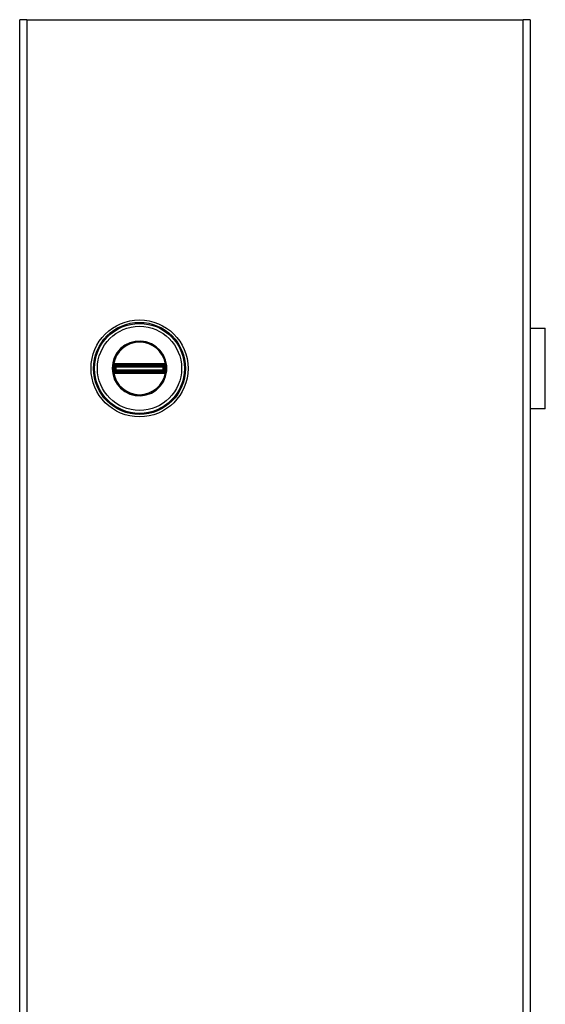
# Model space of a CAD drawing. Header units: inches. Extents: x 0.1 to 89.6, y -11 to 54.9.
# Tile 4 of 8: x 40.9 to 47.3, y 31.4 to 43.4. Entities that reach past the tile are written whole.
import ezdxf

# ---------------------------------------------------------------- set-up
doc = ezdxf.new("R2010")
doc.units = ezdxf.units.IN
doc.header["$MEASUREMENT"] = 0
doc.layers.add('Visible Edges(ANSI)', color=7, linetype='Continuous', lineweight=25)
doc.layers.add('Visible Tangent Edges(ANSI)', color=7, linetype='Continuous', lineweight=25)

msp = doc.modelspace()

# ---------------------------------------------------------------- linework, layer by layer
at = {"layer": 'Visible Edges(ANSI)'}
for p, q in [((40.852, 19.407), (40.852, 43.407)), ((40.938, 43.407), (40.852, 43.407)), ((40.938, 43.407), (46.986, 43.407)), ((47.072, 43.407), (46.986, 43.407)), ((47.072, 43.407), (47.072, 19.407)), ((47.072, 39.649), (47.257, 39.649)), ((47.257, 38.665), (47.257, 39.649)), ((47.074, 39.344), (47.072, 39.344)), ((47.072, 39.306), (47.074, 39.306)), ((47.074, 39.344), (47.074, 39.306)), ((47.074, 39.008), (47.072, 39.008)), ((47.074, 39.008), (47.074, 38.97)), ((47.072, 38.97), (47.074, 38.97)), ((47.257, 38.665), (47.072, 38.665))]:
    msp.add_line(p, q, dxfattribs=at)
msp.add_circle((42.312, 39.157), 0.591, dxfattribs=at)
at = {"layer": 'Visible Tangent Edges(ANSI)'}
for p, q in [((40.938, 43.407), (40.938, 19.407)), ((46.986, 19.407), (46.986, 43.407)), ((47.074, 39.306), (47.074, 39.008)), ((41.987, 39.157), (41.978, 39.157)), ((41.998, 39.18), (42.005, 39.18)), ((41.998, 39.134), (42.005, 39.134)), ((42, 39.196), (42.008, 39.192)), ((42.008, 39.122), (42, 39.118)), ((42.003, 39.21), (42.007, 39.203)), ((42.005, 39.134), (42.005, 39.18)), ((42.013, 39.18), (42.005, 39.18)), ((42.013, 39.134), (42.005, 39.134)), ((42.011, 39.195), (42.007, 39.203)), ((42.013, 39.134), (42.013, 39.18)), ((42.013, 39.18), (42.016, 39.177)), ((42.016, 39.137), (42.013, 39.134)), ((42.016, 39.214), (42.016, 39.205)), ((42.026, 39.177), (42.016, 39.177)), ((42.016, 39.177), (42.016, 39.137)), ((42.016, 39.137), (42.026, 39.137)), ((42.023, 39.214), (42.023, 39.205)), ((42.6, 39.214), (42.023, 39.214)), ((42.023, 39.205), (42.6, 39.205)), ((42.023, 39.205), (42.023, 39.198)), ((42.023, 39.198), (42.6, 39.198)), ((42.023, 39.19), (42.023, 39.198)), ((42.023, 39.19), (42.6, 39.19)), ((42.026, 39.187), (42.023, 39.19)), ((42.023, 39.124), (42.026, 39.127)), ((42.6, 39.124), (42.023, 39.124)), ((42.023, 39.116), (42.023, 39.124)), ((42.597, 39.187), (42.026, 39.187)), ((42.026, 39.187), (42.026, 39.177)), ((42.026, 39.177), (42.597, 39.177)), ((42.026, 39.137), (42.026, 39.177)), ((42.597, 39.137), (42.026, 39.137)), ((42.026, 39.137), (42.026, 39.127)), ((42.026, 39.127), (42.597, 39.127)), ((42.6, 39.19), (42.597, 39.187)), ((42.597, 39.177), (42.597, 39.187)), ((42.597, 39.177), (42.597, 39.137)), ((42.607, 39.177), (42.597, 39.177)), ((42.597, 39.127), (42.597, 39.137)), ((42.597, 39.137), (42.607, 39.137)), ((42.597, 39.127), (42.6, 39.124)), ((42.6, 39.214), (42.6, 39.205)), ((42.6, 39.205), (42.6, 39.198)), ((42.6, 39.19), (42.6, 39.198)), ((42.6, 39.116), (42.6, 39.124)), ((42.608, 39.214), (42.607, 39.205)), ((42.607, 39.177), (42.61, 39.18)), ((42.607, 39.137), (42.607, 39.177)), ((42.61, 39.134), (42.607, 39.137)), ((42.618, 39.18), (42.61, 39.18)), ((42.61, 39.18), (42.61, 39.134)), ((42.618, 39.134), (42.61, 39.134)), ((42.617, 39.203), (42.612, 39.195)), ((42.616, 39.192), (42.623, 39.196)), ((42.623, 39.118), (42.616, 39.122)), ((42.617, 39.203), (42.621, 39.21)), ((42.626, 39.18), (42.618, 39.18)), ((42.618, 39.18), (42.618, 39.134)), ((42.626, 39.134), (42.618, 39.134)), ((42.628, 39.204), (42.622, 39.199)), ((41.995, 39.11), (42.002, 39.116)), ((42.003, 39.104), (42.007, 39.111)), ((42.007, 39.111), (42.011, 39.119)), ((42.016, 39.109), (42.016, 39.1)), ((42.6, 39.116), (42.023, 39.116)), ((42.023, 39.109), (42.023, 39.116)), ((42.023, 39.109), (42.023, 39.1)), ((42.6, 39.109), (42.023, 39.109)), ((42.023, 39.1), (42.6, 39.1)), ((42.6, 39.109), (42.6, 39.116)), ((42.6, 39.109), (42.6, 39.1)), ((42.607, 39.109), (42.608, 39.1)), ((42.612, 39.119), (42.617, 39.111)), ((42.617, 39.111), (42.621, 39.104)), ((42.622, 39.116), (42.628, 39.11))]:
    msp.add_line(p, q, dxfattribs=at)
at = {"layer": 'Visible Tangent Edges(ANSI)', "flags": 128}
for points in [[(41.978, 39.157), (41.985, 39.09), (42.005, 39.025), (42.038, 38.966), (42.082, 38.915), (42.135, 38.874), (42.196, 38.844), (42.261, 38.827), (42.329, 38.824), (42.395, 38.834), (42.459, 38.857), (42.516, 38.893), (42.565, 38.94), (42.603, 38.995), (42.63, 39.057), (42.644, 39.124), (42.644, 39.191), (42.63, 39.257), (42.603, 39.319), (42.565, 39.375), (42.515, 39.421), (42.458, 39.457), (42.395, 39.48), (42.328, 39.49), (42.261, 39.487), (42.195, 39.47), (42.135, 39.44), (42.081, 39.399), (42.037, 39.347), (42.005, 39.288), (41.985, 39.224), (41.978, 39.157)], [(41.987, 39.157), (41.994, 39.222), (42.013, 39.285), (42.045, 39.342), (42.088, 39.392), (42.14, 39.432), (42.198, 39.461), (42.262, 39.478), (42.328, 39.481), (42.393, 39.471), (42.454, 39.449), (42.51, 39.414), (42.558, 39.369), (42.595, 39.315), (42.621, 39.254), (42.634, 39.19), (42.634, 39.125), (42.621, 39.06), (42.595, 39), (42.558, 38.946), (42.51, 38.901), (42.455, 38.866), (42.393, 38.843), (42.328, 38.833), (42.263, 38.836), (42.199, 38.853), (42.14, 38.882), (42.088, 38.922), (42.045, 38.972), (42.013, 39.029), (41.994, 39.092), (41.987, 39.157)], [(41.992, 39.187), (41.992, 39.187), (41.992, 39.186), (41.992, 39.186), (41.992, 39.186), (41.992, 39.185), (41.992, 39.185), (41.992, 39.185), (41.992, 39.184), (41.992, 39.184), (41.992, 39.184), (41.992, 39.184), (41.992, 39.183), (41.991, 39.183), (41.991, 39.183), (41.991, 39.182), (41.991, 39.182), (41.991, 39.182), (41.991, 39.181), (41.991, 39.181), (41.991, 39.181), (41.991, 39.181), (41.991, 39.18), (41.991, 39.18), (41.991, 39.18)], [(41.991, 39.18), (41.991, 39.178), (41.991, 39.176), (41.991, 39.174), (41.991, 39.172), (41.991, 39.17), (41.991, 39.168), (41.991, 39.167), (41.991, 39.165), (41.991, 39.163), (41.991, 39.161), (41.991, 39.159), (41.991, 39.157), (41.991, 39.155), (41.991, 39.153), (41.991, 39.151), (41.991, 39.15), (41.991, 39.148), (41.991, 39.146), (41.991, 39.144), (41.991, 39.142), (41.991, 39.14), (41.991, 39.138), (41.991, 39.136), (41.991, 39.134)], [(41.991, 39.134), (41.991, 39.134), (41.991, 39.134), (41.991, 39.134), (41.991, 39.133), (41.991, 39.133), (41.991, 39.133), (41.991, 39.132), (41.991, 39.132), (41.991, 39.132), (41.991, 39.131), (41.991, 39.131), (41.992, 39.131), (41.992, 39.131), (41.992, 39.13), (41.992, 39.13), (41.992, 39.13), (41.992, 39.129), (41.992, 39.129), (41.992, 39.129), (41.992, 39.128), (41.992, 39.128), (41.992, 39.128), (41.992, 39.128), (41.992, 39.127)], [(41.994, 39.2), (41.994, 39.2), (41.994, 39.199), (41.994, 39.199), (41.993, 39.198), (41.993, 39.198), (41.993, 39.197), (41.993, 39.197), (41.993, 39.196), (41.993, 39.195), (41.993, 39.195), (41.993, 39.194), (41.993, 39.194), (41.992, 39.193), (41.992, 39.193), (41.992, 39.192), (41.992, 39.192), (41.992, 39.191), (41.992, 39.19), (41.992, 39.19), (41.992, 39.189), (41.992, 39.189), (41.992, 39.188), (41.992, 39.187), (41.992, 39.187)], [(41.992, 39.127), (41.992, 39.127), (41.992, 39.126), (41.992, 39.126), (41.992, 39.125), (41.992, 39.124), (41.992, 39.124), (41.992, 39.123), (41.992, 39.123), (41.992, 39.122), (41.992, 39.121), (41.992, 39.121), (41.993, 39.12), (41.993, 39.12), (41.993, 39.119), (41.993, 39.119), (41.993, 39.118), (41.993, 39.118), (41.993, 39.117), (41.993, 39.116), (41.993, 39.116), (41.994, 39.115), (41.994, 39.115), (41.994, 39.114), (41.994, 39.114)], [(41.995, 39.204), (41.995, 39.204), (41.995, 39.204), (41.995, 39.204), (41.995, 39.203), (41.995, 39.203), (41.995, 39.203), (41.995, 39.203), (41.995, 39.203), (41.995, 39.203), (41.995, 39.202), (41.995, 39.202), (41.995, 39.202), (41.995, 39.202), (41.995, 39.202), (41.994, 39.202), (41.994, 39.202), (41.994, 39.201), (41.994, 39.201), (41.994, 39.201), (41.994, 39.201), (41.994, 39.201), (41.994, 39.201), (41.994, 39.2), (41.994, 39.2)], [(42.003, 39.21), (42.002, 39.21), (42.002, 39.21), (42.002, 39.21), (42.001, 39.209), (42.001, 39.209), (42.001, 39.209), (42, 39.209), (42, 39.208), (42, 39.208), (41.999, 39.208), (41.999, 39.208), (41.999, 39.207), (41.998, 39.207), (41.998, 39.207), (41.998, 39.207), (41.997, 39.206), (41.997, 39.206), (41.997, 39.206), (41.997, 39.205), (41.996, 39.205), (41.996, 39.205), (41.996, 39.205), (41.996, 39.204), (41.995, 39.204)], [(41.998, 39.187), (41.998, 39.187), (41.998, 39.188), (41.998, 39.188), (41.998, 39.189), (41.998, 39.189), (41.998, 39.189), (41.998, 39.19), (41.998, 39.19), (41.998, 39.191), (41.998, 39.191), (41.998, 39.191), (41.998, 39.192), (41.998, 39.192), (41.998, 39.193), (41.999, 39.193), (41.999, 39.193), (41.999, 39.194), (41.999, 39.194), (41.999, 39.194), (41.999, 39.195), (42, 39.195), (42, 39.195), (42, 39.196), (42, 39.196)], [(41.998, 39.18), (41.998, 39.18), (41.998, 39.18), (41.998, 39.181), (41.998, 39.181), (41.998, 39.181), (41.998, 39.182), (41.998, 39.182), (41.998, 39.182), (41.998, 39.183), (41.998, 39.183), (41.998, 39.183), (41.998, 39.183), (41.998, 39.184), (41.998, 39.184), (41.998, 39.184), (41.998, 39.185), (41.998, 39.185), (41.998, 39.185), (41.998, 39.186), (41.998, 39.186), (41.998, 39.186), (41.998, 39.186), (41.998, 39.187), (41.998, 39.187)], [(41.998, 39.134), (41.998, 39.136), (41.998, 39.138), (41.998, 39.14), (41.998, 39.142), (41.998, 39.144), (41.998, 39.146), (41.998, 39.148), (41.998, 39.149), (41.998, 39.151), (41.998, 39.153), (41.998, 39.155), (41.998, 39.157), (41.998, 39.159), (41.998, 39.161), (41.998, 39.163), (41.998, 39.165), (41.998, 39.167), (41.998, 39.168), (41.998, 39.17), (41.998, 39.172), (41.998, 39.174), (41.998, 39.176), (41.998, 39.178), (41.998, 39.18)], [(41.998, 39.127), (41.998, 39.127), (41.998, 39.128), (41.998, 39.128), (41.998, 39.128), (41.998, 39.129), (41.998, 39.129), (41.998, 39.129), (41.998, 39.13), (41.998, 39.13), (41.998, 39.13), (41.998, 39.13), (41.998, 39.131), (41.998, 39.131), (41.998, 39.131), (41.998, 39.132), (41.998, 39.132), (41.998, 39.132), (41.998, 39.133), (41.998, 39.133), (41.998, 39.133), (41.998, 39.133), (41.998, 39.134), (41.998, 39.134), (41.998, 39.134)], [(42, 39.118), (42, 39.118), (42, 39.119), (42, 39.119), (41.999, 39.119), (41.999, 39.12), (41.999, 39.12), (41.999, 39.12), (41.999, 39.121), (41.999, 39.121), (41.998, 39.122), (41.998, 39.122), (41.998, 39.122), (41.998, 39.123), (41.998, 39.123), (41.998, 39.123), (41.998, 39.124), (41.998, 39.124), (41.998, 39.125), (41.998, 39.125), (41.998, 39.125), (41.998, 39.126), (41.998, 39.126), (41.998, 39.127), (41.998, 39.127)], [(42, 39.196), (42, 39.196), (42, 39.196), (42, 39.196), (42, 39.197), (42, 39.197), (42.001, 39.197), (42.001, 39.197), (42.001, 39.197), (42.001, 39.197), (42.001, 39.197), (42.001, 39.197), (42.001, 39.197), (42.001, 39.197), (42.001, 39.198), (42.001, 39.198), (42.001, 39.198), (42.001, 39.198), (42.001, 39.198), (42.001, 39.198), (42.002, 39.198), (42.002, 39.198), (42.002, 39.198), (42.002, 39.198), (42.002, 39.199)], [(42.002, 39.199), (42.002, 39.199), (42.002, 39.199), (42.002, 39.199), (42.003, 39.199), (42.003, 39.2), (42.003, 39.2), (42.003, 39.2), (42.003, 39.2), (42.004, 39.2), (42.004, 39.201), (42.004, 39.201), (42.004, 39.201), (42.004, 39.201), (42.005, 39.201), (42.005, 39.201), (42.005, 39.202), (42.005, 39.202), (42.005, 39.202), (42.006, 39.202), (42.006, 39.202), (42.006, 39.202), (42.006, 39.203), (42.007, 39.203), (42.007, 39.203)], [(42.016, 39.214), (42.015, 39.214), (42.015, 39.214), (42.014, 39.214), (42.014, 39.214), (42.013, 39.214), (42.012, 39.214), (42.012, 39.213), (42.011, 39.213), (42.011, 39.213), (42.01, 39.213), (42.01, 39.213), (42.009, 39.213), (42.008, 39.213), (42.008, 39.213), (42.007, 39.212), (42.007, 39.212), (42.006, 39.212), (42.006, 39.212), (42.005, 39.212), (42.005, 39.211), (42.004, 39.211), (42.004, 39.211), (42.003, 39.21), (42.003, 39.21)], [(42.005, 39.18), (42.005, 39.18), (42.005, 39.18), (42.005, 39.181), (42.005, 39.181), (42.005, 39.181), (42.005, 39.182), (42.005, 39.182), (42.005, 39.182), (42.005, 39.183), (42.005, 39.183), (42.005, 39.183), (42.005, 39.184), (42.005, 39.184), (42.005, 39.184), (42.005, 39.185), (42.005, 39.185), (42.005, 39.185), (42.005, 39.185), (42.005, 39.186), (42.005, 39.186), (42.005, 39.186), (42.005, 39.187), (42.006, 39.187), (42.006, 39.187)], [(42.006, 39.127), (42.006, 39.127), (42.005, 39.128), (42.005, 39.128), (42.005, 39.128), (42.005, 39.128), (42.005, 39.129), (42.005, 39.129), (42.005, 39.129), (42.005, 39.13), (42.005, 39.13), (42.005, 39.13), (42.005, 39.13), (42.005, 39.131), (42.005, 39.131), (42.005, 39.131), (42.005, 39.132), (42.005, 39.132), (42.005, 39.132), (42.005, 39.133), (42.005, 39.133), (42.005, 39.133), (42.005, 39.134), (42.005, 39.134), (42.005, 39.134)], [(42.006, 39.187), (42.006, 39.187), (42.006, 39.188), (42.006, 39.188), (42.006, 39.188), (42.006, 39.188), (42.006, 39.188), (42.006, 39.189), (42.006, 39.189), (42.006, 39.189), (42.006, 39.189), (42.006, 39.189), (42.006, 39.19), (42.006, 39.19), (42.007, 39.19), (42.007, 39.19), (42.007, 39.19), (42.007, 39.191), (42.007, 39.191), (42.007, 39.191), (42.007, 39.191), (42.007, 39.191), (42.007, 39.192), (42.007, 39.192), (42.008, 39.192)], [(42.008, 39.122), (42.007, 39.122), (42.007, 39.123), (42.007, 39.123), (42.007, 39.123), (42.007, 39.123), (42.007, 39.123), (42.007, 39.124), (42.007, 39.124), (42.007, 39.124), (42.007, 39.124), (42.006, 39.124), (42.006, 39.125), (42.006, 39.125), (42.006, 39.125), (42.006, 39.125), (42.006, 39.125), (42.006, 39.126), (42.006, 39.126), (42.006, 39.126), (42.006, 39.126), (42.006, 39.126), (42.006, 39.127), (42.006, 39.127), (42.006, 39.127)], [(42.007, 39.203), (42.007, 39.203), (42.008, 39.203), (42.008, 39.203), (42.008, 39.204), (42.009, 39.204), (42.009, 39.204), (42.009, 39.204), (42.01, 39.204), (42.01, 39.204), (42.01, 39.204), (42.011, 39.205), (42.011, 39.205), (42.012, 39.205), (42.012, 39.205), (42.012, 39.205), (42.013, 39.205), (42.013, 39.205), (42.014, 39.205), (42.014, 39.205), (42.014, 39.205), (42.015, 39.205), (42.015, 39.205), (42.016, 39.205), (42.016, 39.205)], [(42.011, 39.195), (42.011, 39.196), (42.011, 39.196), (42.012, 39.196), (42.012, 39.196), (42.012, 39.196), (42.012, 39.196), (42.012, 39.196), (42.013, 39.196), (42.013, 39.196), (42.013, 39.196), (42.013, 39.197), (42.013, 39.197), (42.014, 39.197), (42.014, 39.197), (42.014, 39.197), (42.014, 39.197), (42.014, 39.197), (42.015, 39.197), (42.015, 39.197), (42.015, 39.197), (42.015, 39.197), (42.015, 39.197), (42.016, 39.197), (42.016, 39.197)], [(42.023, 39.214), (42.023, 39.214), (42.023, 39.214), (42.022, 39.214), (42.022, 39.214), (42.022, 39.214), (42.021, 39.214), (42.021, 39.214), (42.021, 39.214), (42.02, 39.214), (42.02, 39.214), (42.02, 39.214), (42.019, 39.214), (42.019, 39.214), (42.019, 39.214), (42.019, 39.214), (42.018, 39.214), (42.018, 39.214), (42.018, 39.214), (42.017, 39.214), (42.017, 39.214), (42.017, 39.214), (42.016, 39.214), (42.016, 39.214), (42.016, 39.214)], [(42.016, 39.205), (42.016, 39.205), (42.017, 39.205), (42.017, 39.205), (42.017, 39.205), (42.017, 39.205), (42.018, 39.205), (42.018, 39.205), (42.018, 39.205), (42.019, 39.205), (42.019, 39.205), (42.019, 39.205), (42.02, 39.205), (42.02, 39.205), (42.02, 39.205), (42.02, 39.205), (42.021, 39.205), (42.021, 39.205), (42.021, 39.205), (42.022, 39.205), (42.022, 39.205), (42.022, 39.205), (42.023, 39.205), (42.023, 39.205), (42.023, 39.205)], [(42.016, 39.197), (42.016, 39.197), (42.016, 39.197), (42.017, 39.198), (42.017, 39.198), (42.017, 39.198), (42.018, 39.198), (42.018, 39.198), (42.018, 39.198), (42.018, 39.198), (42.019, 39.198), (42.019, 39.198), (42.019, 39.198), (42.02, 39.198), (42.02, 39.198), (42.02, 39.198), (42.021, 39.198), (42.021, 39.198), (42.021, 39.198), (42.022, 39.198), (42.022, 39.198), (42.022, 39.198), (42.022, 39.198), (42.023, 39.198), (42.023, 39.198)], [(42.608, 39.214), (42.607, 39.214), (42.607, 39.214), (42.607, 39.214), (42.606, 39.214), (42.606, 39.214), (42.606, 39.214), (42.605, 39.214), (42.605, 39.214), (42.605, 39.214), (42.604, 39.214), (42.604, 39.214), (42.604, 39.214), (42.604, 39.214), (42.603, 39.214), (42.603, 39.214), (42.603, 39.214), (42.602, 39.214), (42.602, 39.214), (42.602, 39.214), (42.601, 39.214), (42.601, 39.214), (42.601, 39.214), (42.601, 39.214), (42.6, 39.214)], [(42.6, 39.205), (42.601, 39.205), (42.601, 39.205), (42.601, 39.205), (42.601, 39.205), (42.602, 39.205), (42.602, 39.205), (42.602, 39.205), (42.603, 39.205), (42.603, 39.205), (42.603, 39.205), (42.603, 39.205), (42.604, 39.205), (42.604, 39.205), (42.604, 39.205), (42.605, 39.205), (42.605, 39.205), (42.605, 39.205), (42.606, 39.205), (42.606, 39.205), (42.606, 39.205), (42.606, 39.205), (42.607, 39.205), (42.607, 39.205), (42.607, 39.205)], [(42.6, 39.198), (42.601, 39.198), (42.601, 39.198), (42.601, 39.198), (42.601, 39.198), (42.602, 39.198), (42.602, 39.198), (42.602, 39.198), (42.603, 39.198), (42.603, 39.198), (42.603, 39.198), (42.604, 39.198), (42.604, 39.198), (42.604, 39.198), (42.605, 39.198), (42.605, 39.198), (42.605, 39.198), (42.606, 39.198), (42.606, 39.198), (42.606, 39.198), (42.606, 39.198), (42.607, 39.198), (42.607, 39.197), (42.607, 39.197), (42.608, 39.197)], [(42.607, 39.205), (42.608, 39.205), (42.608, 39.205), (42.609, 39.205), (42.609, 39.205), (42.609, 39.205), (42.61, 39.205), (42.61, 39.205), (42.611, 39.205), (42.611, 39.205), (42.611, 39.205), (42.612, 39.205), (42.612, 39.205), (42.613, 39.205), (42.613, 39.204), (42.613, 39.204), (42.614, 39.204), (42.614, 39.204), (42.614, 39.204), (42.615, 39.204), (42.615, 39.204), (42.615, 39.203), (42.616, 39.203), (42.616, 39.203), (42.617, 39.203)], [(42.621, 39.21), (42.62, 39.21), (42.62, 39.211), (42.619, 39.211), (42.619, 39.211), (42.618, 39.212), (42.618, 39.212), (42.617, 39.212), (42.617, 39.212), (42.616, 39.212), (42.616, 39.213), (42.615, 39.213), (42.614, 39.213), (42.614, 39.213), (42.613, 39.213), (42.613, 39.213), (42.612, 39.213), (42.612, 39.213), (42.611, 39.214), (42.61, 39.214), (42.61, 39.214), (42.609, 39.214), (42.609, 39.214), (42.608, 39.214), (42.608, 39.214)], [(42.608, 39.197), (42.608, 39.197), (42.608, 39.197), (42.608, 39.197), (42.608, 39.197), (42.609, 39.197), (42.609, 39.197), (42.609, 39.197), (42.609, 39.197), (42.609, 39.197), (42.61, 39.197), (42.61, 39.197), (42.61, 39.197), (42.61, 39.197), (42.61, 39.196), (42.611, 39.196), (42.611, 39.196), (42.611, 39.196), (42.611, 39.196), (42.611, 39.196), (42.612, 39.196), (42.612, 39.196), (42.612, 39.196), (42.612, 39.196), (42.612, 39.195)], [(42.616, 39.192), (42.616, 39.192), (42.616, 39.192), (42.616, 39.191), (42.616, 39.191), (42.616, 39.191), (42.616, 39.191), (42.617, 39.191), (42.617, 39.19), (42.617, 39.19), (42.617, 39.19), (42.617, 39.19), (42.617, 39.19), (42.617, 39.189), (42.617, 39.189), (42.617, 39.189), (42.617, 39.189), (42.617, 39.189), (42.617, 39.188), (42.618, 39.188), (42.618, 39.188), (42.618, 39.188), (42.618, 39.188), (42.618, 39.187), (42.618, 39.187)], [(42.618, 39.127), (42.618, 39.127), (42.618, 39.127), (42.618, 39.126), (42.618, 39.126), (42.618, 39.126), (42.617, 39.126), (42.617, 39.126), (42.617, 39.125), (42.617, 39.125), (42.617, 39.125), (42.617, 39.125), (42.617, 39.125), (42.617, 39.124), (42.617, 39.124), (42.617, 39.124), (42.617, 39.124), (42.617, 39.124), (42.616, 39.123), (42.616, 39.123), (42.616, 39.123), (42.616, 39.123), (42.616, 39.123), (42.616, 39.122), (42.616, 39.122)], [(42.617, 39.203), (42.617, 39.203), (42.617, 39.203), (42.617, 39.202), (42.617, 39.202), (42.618, 39.202), (42.618, 39.202), (42.618, 39.202), (42.618, 39.202), (42.619, 39.201), (42.619, 39.201), (42.619, 39.201), (42.619, 39.201), (42.619, 39.201), (42.62, 39.201), (42.62, 39.2), (42.62, 39.2), (42.62, 39.2), (42.62, 39.2), (42.621, 39.2), (42.621, 39.199), (42.621, 39.199), (42.621, 39.199), (42.621, 39.199), (42.622, 39.199)], [(42.618, 39.187), (42.618, 39.187), (42.618, 39.187), (42.618, 39.186), (42.618, 39.186), (42.618, 39.186), (42.618, 39.185), (42.618, 39.185), (42.618, 39.185), (42.618, 39.185), (42.618, 39.184), (42.618, 39.184), (42.618, 39.184), (42.618, 39.183), (42.618, 39.183), (42.618, 39.183), (42.618, 39.182), (42.618, 39.182), (42.618, 39.182), (42.618, 39.181), (42.618, 39.181), (42.618, 39.181), (42.618, 39.18), (42.618, 39.18), (42.618, 39.18)], [(42.618, 39.134), (42.618, 39.134), (42.618, 39.134), (42.618, 39.133), (42.618, 39.133), (42.618, 39.133), (42.618, 39.132), (42.618, 39.132), (42.618, 39.132), (42.618, 39.131), (42.618, 39.131), (42.618, 39.131), (42.618, 39.13), (42.618, 39.13), (42.618, 39.13), (42.618, 39.13), (42.618, 39.129), (42.618, 39.129), (42.618, 39.129), (42.618, 39.128), (42.618, 39.128), (42.618, 39.128), (42.618, 39.128), (42.618, 39.127), (42.618, 39.127)], [(42.628, 39.204), (42.628, 39.204), (42.628, 39.205), (42.627, 39.205), (42.627, 39.205), (42.627, 39.205), (42.626, 39.206), (42.626, 39.206), (42.626, 39.206), (42.626, 39.207), (42.625, 39.207), (42.625, 39.207), (42.625, 39.207), (42.624, 39.208), (42.624, 39.208), (42.624, 39.208), (42.623, 39.208), (42.623, 39.209), (42.623, 39.209), (42.622, 39.209), (42.622, 39.209), (42.622, 39.21), (42.621, 39.21), (42.621, 39.21), (42.621, 39.21)], [(42.622, 39.199), (42.622, 39.198), (42.622, 39.198), (42.622, 39.198), (42.622, 39.198), (42.622, 39.198), (42.622, 39.198), (42.622, 39.198), (42.622, 39.198), (42.622, 39.198), (42.622, 39.198), (42.622, 39.197), (42.622, 39.197), (42.622, 39.197), (42.623, 39.197), (42.623, 39.197), (42.623, 39.197), (42.623, 39.197), (42.623, 39.197), (42.623, 39.197), (42.623, 39.197), (42.623, 39.196), (42.623, 39.196), (42.623, 39.196), (42.623, 39.196)], [(42.623, 39.196), (42.623, 39.196), (42.624, 39.195), (42.624, 39.195), (42.624, 39.195), (42.624, 39.194), (42.624, 39.194), (42.624, 39.194), (42.625, 39.193), (42.625, 39.193), (42.625, 39.193), (42.625, 39.192), (42.625, 39.192), (42.625, 39.191), (42.625, 39.191), (42.625, 39.191), (42.626, 39.19), (42.626, 39.19), (42.626, 39.189), (42.626, 39.189), (42.626, 39.189), (42.626, 39.188), (42.626, 39.188), (42.626, 39.187), (42.626, 39.187)], [(42.626, 39.127), (42.626, 39.127), (42.626, 39.126), (42.626, 39.126), (42.626, 39.125), (42.626, 39.125), (42.626, 39.125), (42.626, 39.124), (42.626, 39.124), (42.625, 39.123), (42.625, 39.123), (42.625, 39.123), (42.625, 39.122), (42.625, 39.122), (42.625, 39.122), (42.625, 39.121), (42.625, 39.121), (42.624, 39.12), (42.624, 39.12), (42.624, 39.12), (42.624, 39.119), (42.624, 39.119), (42.624, 39.119), (42.623, 39.118), (42.623, 39.118)], [(42.626, 39.187), (42.626, 39.187), (42.626, 39.186), (42.626, 39.186), (42.626, 39.186), (42.626, 39.186), (42.626, 39.185), (42.626, 39.185), (42.626, 39.185), (42.626, 39.184), (42.626, 39.184), (42.626, 39.184), (42.626, 39.183), (42.626, 39.183), (42.626, 39.183), (42.626, 39.183), (42.626, 39.182), (42.626, 39.182), (42.626, 39.182), (42.626, 39.181), (42.626, 39.181), (42.626, 39.181), (42.626, 39.18), (42.626, 39.18), (42.626, 39.18)], [(42.626, 39.18), (42.626, 39.178), (42.626, 39.176), (42.626, 39.174), (42.626, 39.172), (42.626, 39.17), (42.626, 39.168), (42.626, 39.167), (42.626, 39.165), (42.626, 39.163), (42.626, 39.161), (42.626, 39.159), (42.626, 39.157), (42.626, 39.155), (42.626, 39.153), (42.626, 39.151), (42.626, 39.149), (42.626, 39.148), (42.626, 39.146), (42.626, 39.144), (42.626, 39.142), (42.626, 39.14), (42.626, 39.138), (42.626, 39.136), (42.626, 39.134)], [(42.626, 39.134), (42.626, 39.134), (42.626, 39.134), (42.626, 39.133), (42.626, 39.133), (42.626, 39.133), (42.626, 39.133), (42.626, 39.132), (42.626, 39.132), (42.626, 39.132), (42.626, 39.131), (42.626, 39.131), (42.626, 39.131), (42.626, 39.13), (42.626, 39.13), (42.626, 39.13), (42.626, 39.13), (42.626, 39.129), (42.626, 39.129), (42.626, 39.129), (42.626, 39.128), (42.626, 39.128), (42.626, 39.128), (42.626, 39.127), (42.626, 39.127)], [(42.629, 39.2), (42.629, 39.2), (42.629, 39.201), (42.629, 39.201), (42.629, 39.201), (42.629, 39.201), (42.629, 39.201), (42.629, 39.201), (42.629, 39.202), (42.629, 39.202), (42.629, 39.202), (42.629, 39.202), (42.629, 39.202), (42.629, 39.202), (42.629, 39.202), (42.629, 39.203), (42.629, 39.203), (42.628, 39.203), (42.628, 39.203), (42.628, 39.203), (42.628, 39.203), (42.628, 39.204), (42.628, 39.204), (42.628, 39.204), (42.628, 39.204)], [(42.632, 39.187), (42.632, 39.187), (42.632, 39.188), (42.632, 39.189), (42.631, 39.189), (42.631, 39.19), (42.631, 39.19), (42.631, 39.191), (42.631, 39.192), (42.631, 39.192), (42.631, 39.193), (42.631, 39.193), (42.631, 39.194), (42.631, 39.194), (42.631, 39.195), (42.63, 39.195), (42.63, 39.196), (42.63, 39.197), (42.63, 39.197), (42.63, 39.198), (42.63, 39.198), (42.63, 39.199), (42.63, 39.199), (42.629, 39.2), (42.629, 39.2)], [(42.629, 39.114), (42.629, 39.114), (42.63, 39.115), (42.63, 39.115), (42.63, 39.116), (42.63, 39.116), (42.63, 39.117), (42.63, 39.118), (42.63, 39.118), (42.63, 39.119), (42.631, 39.119), (42.631, 39.12), (42.631, 39.12), (42.631, 39.121), (42.631, 39.121), (42.631, 39.122), (42.631, 39.123), (42.631, 39.123), (42.631, 39.124), (42.631, 39.124), (42.631, 39.125), (42.632, 39.126), (42.632, 39.126), (42.632, 39.127), (42.632, 39.127)], [(42.632, 39.18), (42.632, 39.18), (42.632, 39.18), (42.632, 39.181), (42.632, 39.181), (42.632, 39.181), (42.632, 39.181), (42.632, 39.182), (42.632, 39.182), (42.632, 39.182), (42.632, 39.183), (42.632, 39.183), (42.632, 39.183), (42.632, 39.184), (42.632, 39.184), (42.632, 39.184), (42.632, 39.184), (42.632, 39.185), (42.632, 39.185), (42.632, 39.185), (42.632, 39.186), (42.632, 39.186), (42.632, 39.186), (42.632, 39.187), (42.632, 39.187)], [(42.632, 39.134), (42.632, 39.136), (42.632, 39.138), (42.632, 39.14), (42.632, 39.142), (42.632, 39.144), (42.632, 39.146), (42.632, 39.148), (42.632, 39.15), (42.632, 39.151), (42.632, 39.153), (42.633, 39.155), (42.633, 39.157), (42.633, 39.159), (42.632, 39.161), (42.632, 39.163), (42.632, 39.165), (42.632, 39.167), (42.632, 39.168), (42.632, 39.17), (42.632, 39.172), (42.632, 39.174), (42.632, 39.176), (42.632, 39.178), (42.632, 39.18)], [(42.632, 39.127), (42.632, 39.128), (42.632, 39.128), (42.632, 39.128), (42.632, 39.128), (42.632, 39.129), (42.632, 39.129), (42.632, 39.129), (42.632, 39.13), (42.632, 39.13), (42.632, 39.13), (42.632, 39.131), (42.632, 39.131), (42.632, 39.131), (42.632, 39.131), (42.632, 39.132), (42.632, 39.132), (42.632, 39.132), (42.632, 39.133), (42.632, 39.133), (42.632, 39.133), (42.632, 39.134), (42.632, 39.134), (42.632, 39.134), (42.632, 39.134)], [(41.994, 39.114), (41.994, 39.114), (41.994, 39.114), (41.994, 39.113), (41.994, 39.113), (41.994, 39.113), (41.994, 39.113), (41.994, 39.113), (41.994, 39.113), (41.994, 39.112), (41.995, 39.112), (41.995, 39.112), (41.995, 39.112), (41.995, 39.112), (41.995, 39.112), (41.995, 39.112), (41.995, 39.111), (41.995, 39.111), (41.995, 39.111), (41.995, 39.111), (41.995, 39.111), (41.995, 39.111), (41.995, 39.11), (41.995, 39.11), (41.995, 39.11)], [(41.995, 39.11), (41.996, 39.11), (41.996, 39.11), (41.996, 39.109), (41.996, 39.109), (41.997, 39.109), (41.997, 39.108), (41.997, 39.108), (41.997, 39.108), (41.998, 39.108), (41.998, 39.107), (41.998, 39.107), (41.999, 39.107), (41.999, 39.106), (41.999, 39.106), (42, 39.106), (42, 39.106), (42, 39.105), (42.001, 39.105), (42.001, 39.105), (42.001, 39.105), (42.002, 39.105), (42.002, 39.104), (42.002, 39.104), (42.003, 39.104)], [(42.002, 39.116), (42.002, 39.116), (42.002, 39.116), (42.002, 39.116), (42.002, 39.116), (42.001, 39.116), (42.001, 39.116), (42.001, 39.116), (42.001, 39.116), (42.001, 39.116), (42.001, 39.117), (42.001, 39.117), (42.001, 39.117), (42.001, 39.117), (42.001, 39.117), (42.001, 39.117), (42.001, 39.117), (42.001, 39.117), (42.001, 39.117), (42, 39.117), (42, 39.118), (42, 39.118), (42, 39.118), (42, 39.118), (42, 39.118)], [(42.007, 39.111), (42.007, 39.111), (42.006, 39.112), (42.006, 39.112), (42.006, 39.112), (42.006, 39.112), (42.005, 39.112), (42.005, 39.112), (42.005, 39.113), (42.005, 39.113), (42.005, 39.113), (42.004, 39.113), (42.004, 39.113), (42.004, 39.113), (42.004, 39.114), (42.004, 39.114), (42.003, 39.114), (42.003, 39.114), (42.003, 39.114), (42.003, 39.115), (42.003, 39.115), (42.002, 39.115), (42.002, 39.115), (42.002, 39.115), (42.002, 39.116)], [(42.003, 39.104), (42.003, 39.104), (42.004, 39.103), (42.004, 39.103), (42.005, 39.103), (42.005, 39.103), (42.006, 39.102), (42.006, 39.102), (42.007, 39.102), (42.007, 39.102), (42.008, 39.102), (42.008, 39.101), (42.009, 39.101), (42.01, 39.101), (42.01, 39.101), (42.011, 39.101), (42.011, 39.101), (42.012, 39.101), (42.012, 39.101), (42.013, 39.1), (42.014, 39.1), (42.014, 39.1), (42.015, 39.1), (42.015, 39.1), (42.016, 39.1)], [(42.016, 39.109), (42.016, 39.109), (42.015, 39.109), (42.015, 39.109), (42.014, 39.109), (42.014, 39.109), (42.014, 39.109), (42.013, 39.109), (42.013, 39.109), (42.012, 39.109), (42.012, 39.109), (42.012, 39.109), (42.011, 39.109), (42.011, 39.11), (42.01, 39.11), (42.01, 39.11), (42.01, 39.11), (42.009, 39.11), (42.009, 39.11), (42.009, 39.11), (42.008, 39.111), (42.008, 39.111), (42.008, 39.111), (42.007, 39.111), (42.007, 39.111)], [(42.016, 39.117), (42.016, 39.117), (42.015, 39.117), (42.015, 39.117), (42.015, 39.117), (42.015, 39.117), (42.015, 39.117), (42.014, 39.117), (42.014, 39.117), (42.014, 39.117), (42.014, 39.117), (42.014, 39.117), (42.013, 39.117), (42.013, 39.118), (42.013, 39.118), (42.013, 39.118), (42.013, 39.118), (42.012, 39.118), (42.012, 39.118), (42.012, 39.118), (42.012, 39.118), (42.012, 39.118), (42.011, 39.118), (42.011, 39.119), (42.011, 39.119)], [(42.023, 39.116), (42.023, 39.116), (42.022, 39.116), (42.022, 39.116), (42.022, 39.116), (42.022, 39.116), (42.021, 39.116), (42.021, 39.116), (42.021, 39.116), (42.02, 39.116), (42.02, 39.116), (42.02, 39.116), (42.019, 39.116), (42.019, 39.116), (42.019, 39.116), (42.018, 39.116), (42.018, 39.116), (42.018, 39.116), (42.018, 39.116), (42.017, 39.116), (42.017, 39.117), (42.017, 39.117), (42.016, 39.117), (42.016, 39.117), (42.016, 39.117)], [(42.023, 39.109), (42.023, 39.109), (42.023, 39.109), (42.022, 39.109), (42.022, 39.109), (42.022, 39.109), (42.021, 39.109), (42.021, 39.109), (42.021, 39.109), (42.02, 39.109), (42.02, 39.109), (42.02, 39.109), (42.02, 39.109), (42.019, 39.109), (42.019, 39.109), (42.019, 39.109), (42.018, 39.109), (42.018, 39.109), (42.018, 39.109), (42.017, 39.109), (42.017, 39.109), (42.017, 39.109), (42.017, 39.109), (42.016, 39.109), (42.016, 39.109)], [(42.016, 39.1), (42.016, 39.1), (42.016, 39.1), (42.017, 39.1), (42.017, 39.1), (42.017, 39.1), (42.018, 39.1), (42.018, 39.1), (42.018, 39.1), (42.019, 39.1), (42.019, 39.1), (42.019, 39.1), (42.019, 39.1), (42.02, 39.1), (42.02, 39.1), (42.02, 39.1), (42.021, 39.1), (42.021, 39.1), (42.021, 39.1), (42.022, 39.1), (42.022, 39.1), (42.022, 39.1), (42.023, 39.1), (42.023, 39.1), (42.023, 39.1)], [(42.608, 39.117), (42.607, 39.117), (42.607, 39.117), (42.607, 39.117), (42.606, 39.117), (42.606, 39.116), (42.606, 39.116), (42.606, 39.116), (42.605, 39.116), (42.605, 39.116), (42.605, 39.116), (42.604, 39.116), (42.604, 39.116), (42.604, 39.116), (42.603, 39.116), (42.603, 39.116), (42.603, 39.116), (42.602, 39.116), (42.602, 39.116), (42.602, 39.116), (42.601, 39.116), (42.601, 39.116), (42.601, 39.116), (42.601, 39.116), (42.6, 39.116)], [(42.607, 39.109), (42.607, 39.109), (42.607, 39.109), (42.606, 39.109), (42.606, 39.109), (42.606, 39.109), (42.606, 39.109), (42.605, 39.109), (42.605, 39.109), (42.605, 39.109), (42.604, 39.109), (42.604, 39.109), (42.604, 39.109), (42.603, 39.109), (42.603, 39.109), (42.603, 39.109), (42.603, 39.109), (42.602, 39.109), (42.602, 39.109), (42.602, 39.109), (42.601, 39.109), (42.601, 39.109), (42.601, 39.109), (42.601, 39.109), (42.6, 39.109)], [(42.6, 39.1), (42.601, 39.1), (42.601, 39.1), (42.601, 39.1), (42.601, 39.1), (42.602, 39.1), (42.602, 39.1), (42.602, 39.1), (42.603, 39.1), (42.603, 39.1), (42.603, 39.1), (42.604, 39.1), (42.604, 39.1), (42.604, 39.1), (42.604, 39.1), (42.605, 39.1), (42.605, 39.1), (42.605, 39.1), (42.606, 39.1), (42.606, 39.1), (42.606, 39.1), (42.607, 39.1), (42.607, 39.1), (42.607, 39.1), (42.608, 39.1)], [(42.617, 39.111), (42.616, 39.111), (42.616, 39.111), (42.615, 39.111), (42.615, 39.111), (42.615, 39.11), (42.614, 39.11), (42.614, 39.11), (42.614, 39.11), (42.613, 39.11), (42.613, 39.11), (42.613, 39.11), (42.612, 39.109), (42.612, 39.109), (42.611, 39.109), (42.611, 39.109), (42.611, 39.109), (42.61, 39.109), (42.61, 39.109), (42.609, 39.109), (42.609, 39.109), (42.609, 39.109), (42.608, 39.109), (42.608, 39.109), (42.607, 39.109)], [(42.612, 39.119), (42.612, 39.119), (42.612, 39.118), (42.612, 39.118), (42.612, 39.118), (42.611, 39.118), (42.611, 39.118), (42.611, 39.118), (42.611, 39.118), (42.611, 39.118), (42.61, 39.118), (42.61, 39.118), (42.61, 39.117), (42.61, 39.117), (42.61, 39.117), (42.609, 39.117), (42.609, 39.117), (42.609, 39.117), (42.609, 39.117), (42.609, 39.117), (42.608, 39.117), (42.608, 39.117), (42.608, 39.117), (42.608, 39.117), (42.608, 39.117)], [(42.608, 39.1), (42.608, 39.1), (42.609, 39.1), (42.609, 39.1), (42.61, 39.1), (42.61, 39.1), (42.611, 39.101), (42.612, 39.101), (42.612, 39.101), (42.613, 39.101), (42.613, 39.101), (42.614, 39.101), (42.614, 39.101), (42.615, 39.101), (42.616, 39.102), (42.616, 39.102), (42.617, 39.102), (42.617, 39.102), (42.618, 39.102), (42.618, 39.103), (42.619, 39.103), (42.619, 39.103), (42.62, 39.103), (42.62, 39.104), (42.621, 39.104)], [(42.622, 39.116), (42.621, 39.115), (42.621, 39.115), (42.621, 39.115), (42.621, 39.115), (42.621, 39.115), (42.62, 39.114), (42.62, 39.114), (42.62, 39.114), (42.62, 39.114), (42.62, 39.114), (42.619, 39.113), (42.619, 39.113), (42.619, 39.113), (42.619, 39.113), (42.619, 39.113), (42.618, 39.113), (42.618, 39.112), (42.618, 39.112), (42.618, 39.112), (42.617, 39.112), (42.617, 39.112), (42.617, 39.112), (42.617, 39.111), (42.617, 39.111)], [(42.621, 39.104), (42.621, 39.104), (42.621, 39.104), (42.622, 39.105), (42.622, 39.105), (42.622, 39.105), (42.623, 39.105), (42.623, 39.105), (42.623, 39.106), (42.624, 39.106), (42.624, 39.106), (42.624, 39.106), (42.625, 39.107), (42.625, 39.107), (42.625, 39.107), (42.626, 39.108), (42.626, 39.108), (42.626, 39.108), (42.626, 39.108), (42.627, 39.109), (42.627, 39.109), (42.627, 39.109), (42.628, 39.11), (42.628, 39.11), (42.628, 39.11)], [(42.623, 39.118), (42.623, 39.118), (42.623, 39.118), (42.623, 39.118), (42.623, 39.118), (42.623, 39.117), (42.623, 39.117), (42.623, 39.117), (42.623, 39.117), (42.623, 39.117), (42.623, 39.117), (42.622, 39.117), (42.622, 39.117), (42.622, 39.117), (42.622, 39.117), (42.622, 39.116), (42.622, 39.116), (42.622, 39.116), (42.622, 39.116), (42.622, 39.116), (42.622, 39.116), (42.622, 39.116), (42.622, 39.116), (42.622, 39.116), (42.622, 39.116)], [(42.628, 39.11), (42.628, 39.11), (42.628, 39.11), (42.628, 39.111), (42.628, 39.111), (42.628, 39.111), (42.628, 39.111), (42.628, 39.111), (42.629, 39.111), (42.629, 39.112), (42.629, 39.112), (42.629, 39.112), (42.629, 39.112), (42.629, 39.112), (42.629, 39.112), (42.629, 39.112), (42.629, 39.113), (42.629, 39.113), (42.629, 39.113), (42.629, 39.113), (42.629, 39.113), (42.629, 39.113), (42.629, 39.114), (42.629, 39.114), (42.629, 39.114)]]:
    msp.add_lwpolyline(points, dxfattribs=at)
at = {"layer": 'Visible Tangent Edges(ANSI)'}
for radius in [0.561, 0.548, 0.513]:
    msp.add_circle((42.312, 39.157), radius, dxfattribs=at)
for start, end in [(8.4306, 171.5694), (188.4306, 351.5694)]:
    msp.add_arc((42.312, 39.157), 0.32, start, end, dxfattribs=at)
for centre, major_axis, ratio, start_param, end_param in [((41.989, 39.18), (-0.00984, -0.00011), 0.021796, 1.83025, 2.658075), ((41.989, 39.134), (-0.00984, 0.00011), 0.021796, 3.625111, 4.452935), ((41.989, 39.187), (-0.00984, -0.00003), 0.029921, 1.873033, 2.659588), ((41.989, 39.127), (-0.00984, 0.00003), 0.029921, 3.623597, 4.410153), ((41.993, 39.2), (-0.00836, 0.0052), 0.056036, 3.658071, 4.5881), ((42.006, 39.187), (0.00984, 0.00001), 0.026457, 1.633837, 2.659639), ((42.006, 39.127), (-0.00984, 0.00001), 0.026457, 0.481953, 1.507755), ((42.016, 39.187), (-0.00697, 0.00697), 0.998783, 6.023109, 6.543262), ((42.023, 39.18), (-0.0139, 0.0139), 0.998783, 6.154251, 6.412119), ((42.016, 39.127), (-0.00697, -0.00697), 0.998783, 6.023109, 6.543262), ((42.023, 39.134), (-0.0139, -0.0139), 0.998783, 6.154251, 6.412119), ((42.023, 39.18), (-0.00699, 0.00699), 0.996359, 5.498396, 7.067974), ((42.023, 39.134), (-0.00699, -0.00699), 0.996359, 5.498396, 7.067974), ((42.016, 39.197), (0.00001, 0.00984), 0.026457, 0.521105, 1.507755), ((42.026, 39.177), (-0.00696, -0.00696), 0.998783, 3.9276, 5.497178), ((42.026, 39.137), (0.00696, -0.00696), 0.998783, 3.9276, 5.497178), ((42.597, 39.177), (-0.00696, 0.00696), 0.998783, 3.9276, 5.497178), ((42.597, 39.137), (0.00696, 0.00696), 0.998783, 3.9276, 5.497178), ((42.6, 39.18), (0.00699, 0.00699), 0.996359, 5.498396, 7.067974), ((42.6, 39.134), (0.00699, -0.00699), 0.996359, 5.498396, 7.067974), ((42.607, 39.197), (0.00001, -0.00984), 0.026457, 1.633837, 2.620488), ((42.607, 39.187), (0.00697, 0.00697), 0.998783, 6.023109, 6.543262), ((42.6, 39.18), (0.0139, 0.0139), 0.998783, 6.154251, 6.412119), ((42.607, 39.127), (0.00697, -0.00697), 0.998783, 6.023109, 6.543262), ((42.6, 39.134), (0.0139, -0.0139), 0.998783, 6.154251, 6.412119), ((42.617, 39.187), (0.00984, -0.00001), 0.026457, 0.481953, 1.507755), ((42.617, 39.127), (-0.00984, -0.00001), 0.026457, 1.633837, 2.659639), ((42.631, 39.2), (-0.00836, -0.0052), 0.056036, 4.836678, 5.766707), ((42.635, 39.187), (-0.00984, 0.00003), 0.029921, 0.482004, 1.26856), ((42.635, 39.18), (-0.00984, 0.00011), 0.021796, 0.483518, 1.311343), ((42.635, 39.134), (-0.00984, -0.00011), 0.021796, 4.971843, 5.799667), ((42.635, 39.127), (-0.00984, -0.00003), 0.029921, 5.014625, 5.801181), ((41.993, 39.114), (-0.00836, -0.0052), 0.056036, 1.695086, 2.625114), ((42.016, 39.117), (-0.00001, 0.00984), 0.026457, 1.633837, 2.620488), ((42.607, 39.117), (-0.00001, -0.00984), 0.026457, 0.521105, 1.507755), ((42.631, 39.114), (-0.00836, 0.0052), 0.056036, 0.516479, 1.446507)]:
    msp.add_ellipse(centre, major_axis=major_axis, ratio=ratio, start_param=start_param, end_param=end_param, dxfattribs=at)

doc.saveas('drawing.dxf')
